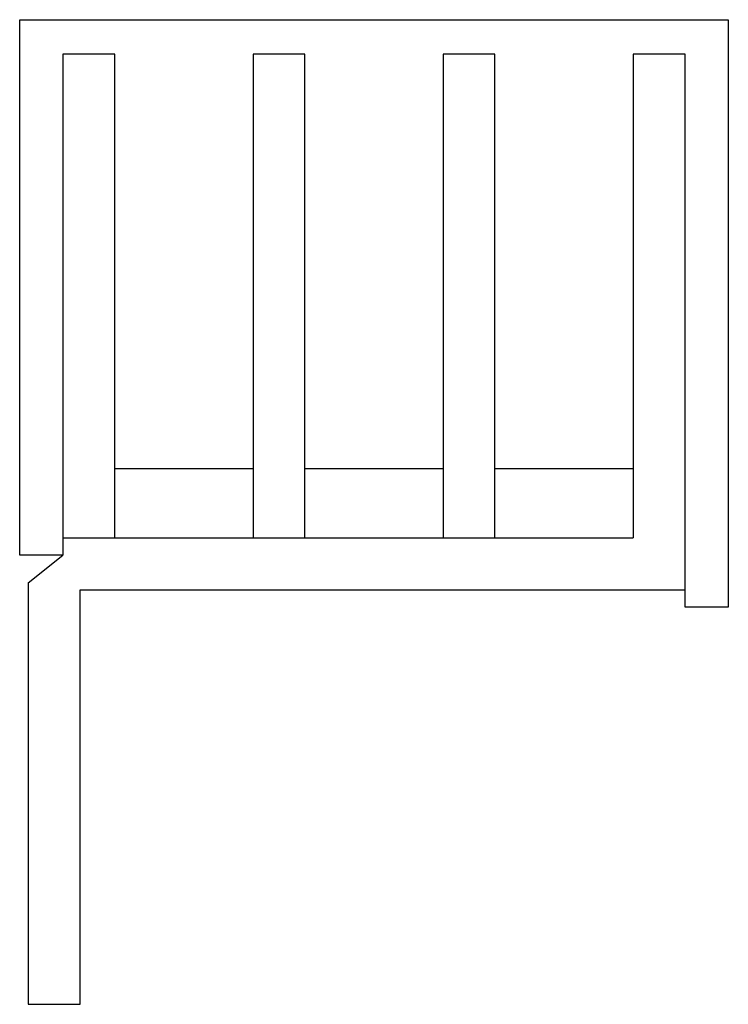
# Model space of a CAD drawing. Header units: millimetres. Extents: x 3 to 23.5, y 4 to 32.5.
import ezdxf

# ---------------------------------------------------------------- set-up
doc = ezdxf.new("R2010")
doc.units = ezdxf.units.MM
doc.header["$LTSCALE"] = 2.378549
doc.layers.get('0').update_dxf_attribs({"linetype": 'CONTINUOUS'})

msp = doc.modelspace()

# ---------------------------------------------------------------- linework, layer by layer
at = {"color": 7, "linetype": 'Continuous'}
for p, q in [((3.007, 17.039), (3.007, 32.539)), ((3.007, 32.539), (23.507, 32.539)), ((23.507, 32.539), (23.507, 15.539)), ((4.257, 31.539), (4.257, 17.039)), ((5.757, 31.539), (4.257, 31.539)), ((5.757, 17.539), (5.757, 31.539)), ((9.757, 31.539), (9.757, 17.539)), ((11.257, 31.539), (9.757, 31.539)), ((11.257, 17.539), (11.257, 31.539)), ((15.257, 31.539), (15.257, 17.539)), ((16.757, 31.539), (15.257, 31.539)), ((16.757, 17.539), (16.757, 31.539)), ((20.757, 31.539), (20.757, 17.539)), ((22.257, 31.539), (20.757, 31.539)), ((22.257, 15.539), (22.257, 31.539)), ((9.757, 19.539), (5.757, 19.539)), ((15.257, 19.539), (11.257, 19.539)), ((20.757, 19.539), (16.757, 19.539)), ((4.257, 17.539), (20.757, 17.539)), ((4.257, 17.039), (3.007, 17.039)), ((3.257, 16.239), (4.257, 17.039)), ((3.257, 16.239), (3.257, 4.039)), ((4.757, 4.039), (4.757, 16.039)), ((4.757, 16.039), (22.257, 16.039)), ((23.507, 15.539), (22.257, 15.539)), ((3.257, 4.039), (4.757, 4.039))]:
    msp.add_line(p, q, dxfattribs=at)

doc.saveas('drawing.dxf')
